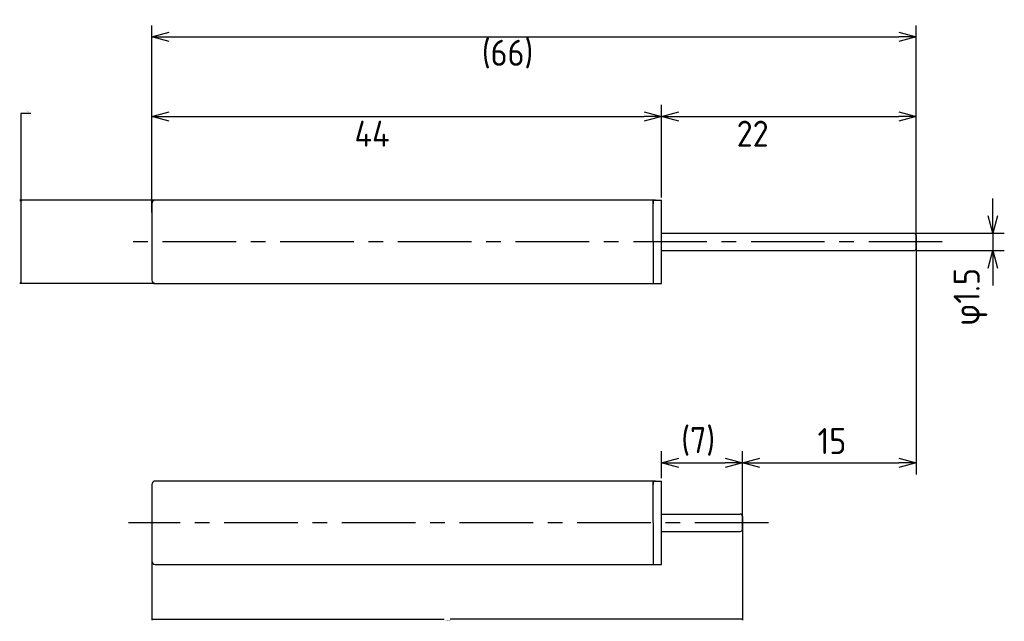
# Model space of a CAD drawing. Extents: x 88.6 to 173.6, y 167.3 to 219.2.
import ezdxf

# ---------------------------------------------------------------- set-up
doc = ezdxf.new("R2010")
doc.units = 0
doc.header["$LTSCALE"] = 0.2
doc.linetypes.add('CENTER', pattern=[50.8, 31.75, -6.35, 6.35, -6.35])
doc.layers.get('0').update_dxf_attribs({"linetype": 'CONTINUOUS'})
doc.layers.get('DEFPOINTS').update_dxf_attribs({"linetype": 'CONTINUOUS'})
for name, color, linetype in [('18-0-CON', 3, 'CONTINUOUS'), ('18-2-CEN', 1, 'CENTER'), ('35-0-CON', 7, 'CONTINUOUS')]:
    doc.layers.add(name, color=color, linetype=linetype)
doc.styles.get("Standard").update_dxf_attribs({"font": 'isocp.shx', "bigfont": 'bigfont.shx'})
doc.dimstyles.get("Standard").update_dxf_attribs({"dimtxt": 0.18, "dimasz": 0.18, "dimexe": 0.18, "dimexo": 0.0625, "dimgap": 0.09, "dimtad": 0, "dimtih": 1, "dimtoh": 1, "dimzin": 0, "dimcen": 0.09, "dimazin": 3, "dimtfac": 1, "dimtofl": 0, "dimtmove": 0, "dimatfit": 3})

# ---------------------------------------------------------------- blocks, each defined once
blk = doc.blocks.new('_OPEN30')
at = {"color": 0, "linetype": 'BYBLOCK'}
for p, q in [((-1, 0.268), (0, 0)), ((0, 0), (-1, -0.268)), ((0, 0), (-1, 0))]:
    blk.add_line(p, q, dxfattribs=at)
blk = doc.blocks.new('*D161')
at = {"layer": '18-0-CON', "color": 161}
for p, q in [((100, 202.55), (100, 211.828)), ((144, 203.85), (144, 211.828)), ((101.5, 210.828), (142.5, 210.828))]:
    blk.add_line(p, q, dxfattribs=at)
at = {"layer": 'DEFPOINTS', "color": 0}
for p in [(144, 210.828), (144, 203.6), (100, 202.3)]:
    blk.add_point(p, dxfattribs=at)
at = {"layer": '18-0-CON', "color": 161, "xscale": 1.499999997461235, "yscale": 1.499999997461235, "zscale": 1.499999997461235, "rotation": 180}
blk.add_blockref('_OPEN30', (100, 210.828), dxfattribs=at)
at = {"layer": '18-0-CON', "color": 161, "xscale": 1.499999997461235, "yscale": 1.499999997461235, "zscale": 1.499999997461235}
blk.add_blockref('_OPEN30', (144, 210.828), dxfattribs=at)
at = {"layer": '18-0-CON', "color": 161}
blk.add_text('44', height=2.25, dxfattribs=at).set_placement((117.5, 208.221))
blk = doc.blocks.new('*D162')
at = {"layer": '18-0-CON', "color": 161}
for p, q in [((100, 202.55), (100, 218.7)), ((166, 200.25), (166, 218.7)), ((101.5, 217.7), (164.5, 217.7))]:
    blk.add_line(p, q, dxfattribs=at)
at = {"layer": 'DEFPOINTS', "color": 0}
for p in [(166, 217.7), (100, 202.3), (166, 200)]:
    blk.add_point(p, dxfattribs=at)
at = {"layer": '18-0-CON', "color": 161, "xscale": 1.499999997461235, "yscale": 1.499999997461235, "zscale": 1.499999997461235, "rotation": 180}
blk.add_blockref('_OPEN30', (100, 217.7), dxfattribs=at)
at = {"layer": '18-0-CON', "color": 161, "xscale": 1.499999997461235, "yscale": 1.499999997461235, "zscale": 1.499999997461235}
blk.add_blockref('_OPEN30', (166, 217.7), dxfattribs=at)
at = {"layer": '18-0-CON', "color": 161}
blk.add_text('(66)', height=2.25, dxfattribs=at).set_placement((128.5, 215.205))
blk = doc.blocks.new('*D179')
at = {"layer": '18-0-CON', "color": 0}
for p, q in [((89.568, 211.098), (88.686, 211.098)), ((88.686, 211.098), (88.686, 203.6)), ((100.269, 203.6), (88.596, 203.6)), ((88.686, 203.51), (88.686, 196.49)), ((100.269, 196.4), (88.596, 196.4))]:
    blk.add_line(p, q, dxfattribs=at)
at = {"layer": 'DEFPOINTS', "color": 0}
for p in [(100.3, 203.6), (88.686, 196.4), (100.3, 196.4)]:
    blk.add_point(p, dxfattribs=at)
at = {"layer": '18-0-CON', "color": 0, "xscale": 0.0899999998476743, "yscale": 0.0899999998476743, "zscale": 0.0899999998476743}
for p, rotation in [((88.686, 203.6), 90), ((88.686, 196.4), 270)]:
    blk.add_blockref('_OPEN30', p, dxfattribs=dict(at, rotation=rotation))
at = {"layer": '18-0-CON', "color": 0}
blk.add_text('φ7.20', height=0.09, dxfattribs=at).set_placement((89.172, 211.276))
blk = doc.blocks.new('*D180')
at = {"layer": '18-0-CON', "color": 0}
for p, q in [((151, 175.728), (151, 167.349)), ((100, 172.428), (100, 167.349)), ((100.09, 167.439), (125.239, 167.439)), ((150.91, 167.439), (125.761, 167.439))]:
    blk.add_line(p, q, dxfattribs=at)
at = {"layer": 'DEFPOINTS', "color": 0}
for p in [(151, 175.759), (100, 172.459), (151, 167.439)]:
    blk.add_point(p, dxfattribs=at)
at = {"layer": '18-0-CON', "color": 0, "xscale": 0.0899999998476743, "yscale": 0.0899999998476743, "zscale": 0.0899999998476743, "rotation": 180}
blk.add_blockref('_OPEN30', (100, 167.439), dxfattribs=at)
at = {"layer": '18-0-CON', "color": 0, "xscale": 0.0899999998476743, "yscale": 0.0899999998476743, "zscale": 0.0899999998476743}
blk.add_blockref('_OPEN30', (151, 167.439), dxfattribs=at)
at = {"layer": '18-0-CON', "color": 0}
blk.add_text('(51.0000)', height=0.09, dxfattribs=at).set_placement((125.32, 167.28))

msp = doc.modelspace()

# ---------------------------------------------------------------- linework, layer by layer
at = {"layer": '18-0-CON', "color": 161}
for p, q in [((144, 203.85), (144, 211.82811)), ((166, 200.25), (166, 211.82811)), ((145.5, 210.82811), (164.5, 210.82811)), ((172.60845, 202.25), (172.60845, 203.75)), ((166.05, 200.75), (173.60845, 200.75)), ((172.60845, 200.75), (172.60845, 199.25)), ((166, 199.75), (166, 179.92542)), ((166.05, 199.25), (173.60845, 199.25)), ((172.60845, 197.75), (172.60845, 196.25)), ((144, 179.60896), (144, 181.92542)), ((151, 176.00896), (151, 181.92542)), ((151, 176.00896), (151, 181.92542)), ((145.5, 180.92542), (149.5, 180.92542)), ((152.5, 180.92542), (164.5, 180.92542))]:
    msp.add_line(p, q, dxfattribs=at)
at = {"layer": '18-2-CEN'}
for p, q in [((168.2484, 200), (98.0016, 200)), ((153.2484, 175.75896), (98.0016, 175.75896))]:
    msp.add_line(p, q, dxfattribs=at)
at = {"layer": '35-0-CON'}
for p, q in [((100, 203.3), (100, 196.7)), ((143.5, 203.6), (100.3, 203.6)), ((143.3, 203.6), (143.3, 203.3)), ((143.3, 200), (143.3, 203.6)), ((143.3, 203.6), (144, 203.6)), ((144, 200), (144, 203.6)), ((144, 200.75), (165.8, 200.75)), ((143.3, 200), (143.3, 196.4)), ((144, 196.4), (144, 200)), ((166, 200.55), (166, 199.45)), ((166, 199.45), (166, 200.55)), ((166, 200.55), (166, 199.45)), ((166, 199.45), (166, 200.55)), ((166, 200.55), (166, 199.45)), ((144, 199.25), (165.8, 199.25)), ((100.3, 196.4), (143.5, 196.4)), ((143.3, 196.7), (143.3, 196.4)), ((143.3, 196.4), (144, 196.4)), ((100, 179.05896), (100, 172.45896)), ((143.5, 179.35896), (100.3, 179.35896)), ((143.3, 179.35896), (143.3, 179.05896)), ((143.3, 175.75896), (143.3, 179.35896)), ((143.3, 179.35896), (144, 179.35896)), ((144, 175.75896), (144, 179.35896)), ((144, 176.50896), (150.8, 176.50896)), ((151, 176.30896), (151, 175.20896)), ((151, 175.20896), (151, 176.30896)), ((151, 176.30896), (151, 175.20896)), ((151, 175.20896), (151, 176.30896)), ((151, 176.30896), (151, 175.20896)), ((143.3, 175.75896), (143.3, 172.15896)), ((144, 172.15896), (144, 175.75896)), ((144, 175.00896), (150.8, 175.00896)), ((100.3, 172.15896), (143.5, 172.15896)), ((143.3, 172.45896), (143.3, 172.15896)), ((143.3, 172.15896), (144, 172.15896))]:
    msp.add_line(p, q, dxfattribs=at)
for centre, radius, start, end in [((100.3, 203.3), 0.3, 90, 180), ((165.8, 200.55), 0.2, 0, 90), ((165.8, 200.55), 0.2, 0, 90), ((165.8, 200.55), 0.2, 0, 90), ((165.8, 200.55), 0.2, 0, 90), ((165.8, 200.55), 0.2, 0, 90), ((165.8, 199.45), 0.2, 270, 0), ((165.8, 199.45), 0.2, 270, 0), ((165.8, 199.45), 0.2, 270, 0), ((165.8, 199.45), 0.2, 270, 0), ((165.8, 199.45), 0.2, 270, 0), ((100.3, 196.7), 0.3, 180, 270), ((100.3, 179.05896), 0.3, 90, 180), ((150.8, 176.30896), 0.2, 0, 90), ((150.8, 176.30896), 0.2, 0, 90), ((150.8, 176.30896), 0.2, 0, 90), ((150.8, 176.30896), 0.2, 0, 90), ((150.8, 176.30896), 0.2, 0, 90), ((150.8, 175.20896), 0.2, 270, 0), ((150.8, 175.20896), 0.2, 270, 0), ((150.8, 175.20896), 0.2, 270, 0), ((150.8, 175.20896), 0.2, 270, 0), ((150.8, 175.20896), 0.2, 270, 0), ((100.3, 172.45896), 0.3, 180, 270)]:
    msp.add_arc(centre, radius, start, end, dxfattribs=at)

# ---------------------------------------------------------------- block references
at = {"layer": '18-0-CON', "color": 161}
for p, xscale, yscale, zscale, rotation in [((144, 210.82811), 1.499999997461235, 1.499999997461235, 1.499999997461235, 180), ((172.60845, 200.75), 1.499999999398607, 1.499999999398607, 1.499999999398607, 270), ((172.60845, 199.25), 1.499999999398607, 1.499999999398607, 1.499999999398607, 90), ((144, 180.92542), 1.499999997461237, 1.499999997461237, 1.499999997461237, 180), ((151, 180.92542), 1.499999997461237, 1.499999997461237, 1.499999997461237, 180)]:
    msp.add_blockref('_OPEN30', p, dxfattribs=dict(at, xscale=xscale, yscale=yscale, zscale=zscale, rotation=rotation))
for p, xscale, yscale, zscale in [((166, 210.82811), 1.499999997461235, 1.499999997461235, 1.499999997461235), ((151, 180.92542), 1.499999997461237, 1.499999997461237, 1.499999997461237), ((166, 180.92542), 1.499999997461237, 1.499999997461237, 1.499999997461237)]:
    msp.add_blockref('_OPEN30', p, dxfattribs=dict(at, xscale=xscale, yscale=yscale, zscale=zscale))

# ---------------------------------------------------------------- texts
for s, p in [('22', (150.5, 208.221)), ('(7)', (145.71722, 181.76663)), ('15', (157.48449, 181.68904))]:
    msp.add_text(s, height=2.25, dxfattribs=at).set_placement(p)
msp.add_text('φ1.5', height=2.25, rotation=90, dxfattribs=at).set_placement((171.48048, 192.76914))

# ---------------------------------------------------------------- dimensions: what is measured, and where the dimension line sits
at = {"layer": '18-0-CON'}
for base, p1, p2, override, picture, middle in [((166, 217.70023), (100, 202.3), (166, 200), {"dimscale": 0.5, "dimpost": '(<>)', "dimblk1": 'OPEN30', "dimblk2": 'OPEN30', "dimsah": 1}, '*D162', (133, 219.18773)), ((144, 210.82811), (100, 202.3), (144, 203.6), {"dimscale": 0.5, "dimblk1": 'OPEN30', "dimblk2": 'OPEN30', "dimsah": 1}, '*D161', (122, 212.20311)), ((151, 167.43925), (100, 172.45896), (151, 175.75896), {"dimscale": 0.5, "dimdec": 4, "dimpost": '(<>)', "dimblk": 'OPEN30', "dimtdec": 4, "dimtmove": 0, "dimtzin": 0}, '*D180', (125.5, 167.43925))]:
    dim = msp.add_linear_dim(base=base, p1=p1, p2=p2, dimstyle='Standard', override=override, dxfattribs=at)
    dim.commit()
    dim.dimension.update_dxf_attribs({"geometry": picture, "text_midpoint": middle})
dim = msp.add_linear_dim(base=(88.68583, 196.4), p1=(100.3, 203.6), p2=(100.3, 196.4), angle=90, dimstyle='Standard', override={"dimscale": 0.5, "dimgap": 0.5, "dimtad": 3, "dimpost": 'φ<>', "dimblk1": 'OPEN30', "dimblk2": 'OPEN30', "dimsah": 1, "dimtol": 0, "dimlim": 0, "dimtp": 0.1, "dimtm": 0.3, "dimtmove": 1, "dimtolj": 2}, dxfattribs=at)
dim.commit()
dim.dimension.update_dxf_attribs({"geometry": '*D179', "text_midpoint": (88.68583, 211.09789), "dimtype": 128})

doc.saveas('drawing.dxf')
